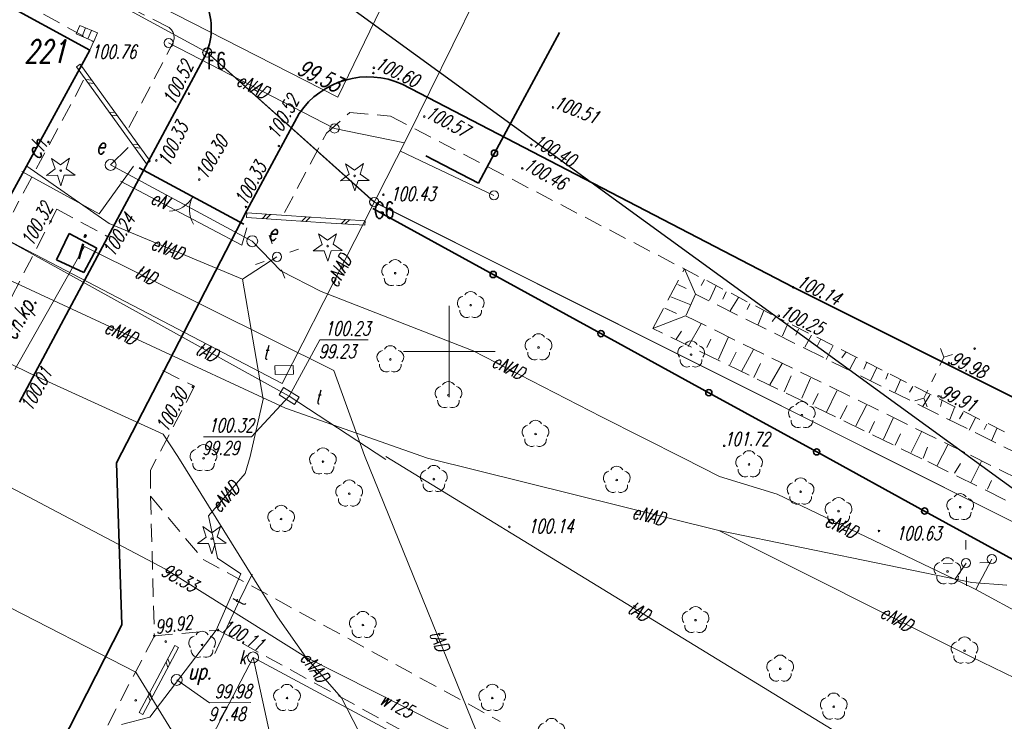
# Model space of a CAD drawing. Header units: metres. Extents: x 7501691 to 7504871, y 5814048 to 5814963.
# Tile 7 of 89: x 7501927 to 7501980, y 5814630 to 5814668. Entities that reach past the tile are written whole.
import ezdxf
from ezdxf.enums import TextEntityAlignment as Align

# ---------------------------------------------------------------- set-up
doc = ezdxf.new("R2010")
doc.units = ezdxf.units.M
doc.header["$MEASUREMENT"] = 0
for name, pattern in [('1', [0]), ('11', [3, 2.5, -0.5]), ('BUD', [0]), ('GDE', [0]), ('KOC', [1.5, 1, -0.5]), ('KOJ', [0]), ('UEB', [0]), ('UPE', [0]), ('UPG', [0]), ('UPK', [0]), ('UPT', [0]), ('UPW', [0]), ('WSQ', [1.75, 1.25, -0.5])]:
    doc.linetypes.add(name, pattern=pattern)
doc.layers.get('0').update_dxf_attribs({"linetype": 'CONTINUOUS'})
for name, color, linetype, lineweight in [('Dzialki', 7, 'GDE', 18), ('EADTD_T_0', 7, 'CONTINUOUS', 20), ('EBTPO_L_2', 7, 'CONTINUOUS', 15), ('EBUOA_T_1', 7, 'CONTINUOUS', 20), ('EBUPP_L_1', 7, 'BUD', 35), ('EDZPD_L_0', 7, 'GDE', 20), ('EDZPP_T_0', 7, 'CONTINUOUS', 15), ('KRZYZE_L_0', 7, '1', 18), ('Numery_punktow', 7, 'CONTINUOUS', 9), ('Punkty', 7, 'CONTINUOUS', 18), ('SDROK_T_0', 7, 'CONTINUOUS', 18), ('SDROK_T_1', 7, 'CONTINUOUS', 18), ('SDRPK_L_0', 7, 'KOJ', 35), ('SDRPK_L_2', 7, 'KOC', 18), ('SDRPK_L_3', 7, 'KOJ', 35), ('SDRPK_L_5', 7, '11', 18), ('SDRPT_T_0', 7, 'CONTINUOUS', 18), ('SZOPO_L_0', 7, 'CONTINUOUS', 35), ('SZOPO_L_4', 7, 'CONTINUOUS', 35), ('SZOPO_T_0', 7, 'CONTINUOUS', 18), ('SZZPZ_T_0', 3, 'CONTINUOUS', 18), ('UEEOA_T_0', 1, 'CONTINUOUS', 18), ('UEEOO_T_0', 1, 'CONTINUOUS', 15), ('UEEPA_T_1', 7, 'CONTINUOUS', 18), ('UEEPA_T_2', 1, 'CONTINUOUS', 18), ('UEEPA_T_3', 1, 'CONTINUOUS', 18), ('UEEPON_L_0', 1, 'UEB', 15), ('UEEPON_L_1', 1, 'UEB', 15), ('UGGOC_T_1', 30, 'CONTINUOUS', 18), ('UGGPOR_L_0', 2, 'UPG', 15), ('UKKOA_T_0', 3, 'CONTINUOUS', 15), ('UKKOC_T_0', 3, 'CONTINUOUS', 15), ('UKKPA_T_1', 7, 'CONTINUOUS', 18), ('UKKPOD_L_1', 3, 'UPK', 18), ('UTTOA_T_0', 30, 'CONTINUOUS', 15), ('UTTOC_T_0', 30, 'CONTINUOUS', 15), ('UTTOO_T_0', 30, 'CONTINUOUS', 15), ('UTTPA_T_1', 30, 'CONTINUOUS', 18), ('UTTPO_L_1', 30, 'UPT', 15), ('UWWOC_T_0', 150, 'CONTINUOUS', 15), ('UWWOO_T_0', 150, 'CONTINUOUS', 15), ('UWWPO_L_0', 150, 'UPW', 15), ('UWWPO_L_1', 150, 'UPW', 15), ('UXXOA_T_0', 3, 'CONTINUOUS', 18), ('UXXOO_T_0', 3, 'CONTINUOUS', 18), ('UXXPA_T_0', 7, 'CONTINUOUS', 18), ('WUKOS_T_1', 7, 'CONTINUOUS', 15), ('WUKPS_L_6', 7, 'WSQ', 18), ('WWRPH_T_1', 7, 'CONTINUOUS', 18)]:
    doc.layers.add(name, color=color, linetype=linetype, lineweight=lineweight)
doc.styles.get("Standard").update_dxf_attribs({"font": 'Simplex.SHX', "width": 0.75})

# ---------------------------------------------------------------- blocks, each defined once
blk = doc.blocks.new('GRT')
at = {"linetype": 'Continuous'}
blk.add_circle((0, 0), 0.25, dxfattribs=at)
blk = doc.blocks.new('PSS')
at = {"linetype": 'Continuous'}
for p, q in [((-1.25, 0), (-1.595, 0.366)), ((-1.25, 0), (-1.595, -0.366)), ((-0.75, 0), (-1.25, 0)), ((-0.25, 0), (0.25, 0)), ((0.75, 0), (1.25, 0)), ((1.25, 0), (1.595, 0.366)), ((1.25, 0), (1.595, -0.366))]:
    blk.add_line(p, q, dxfattribs=at)
blk = doc.blocks.new('BGB')
at = {"linetype": 'Continuous'}
for centre, start, end in [((-1.5, 0), 359.9995, 60), ((1.5, 0), 120, 180.0005)]:
    blk.add_arc(centre, 1.5, start, end, dxfattribs=at)
blk = doc.blocks.new('DLI')
at = {"color": 8, "linetype": 'Continuous', "lineweight": 5}
blk.add_circle((0, 0), 0.045, dxfattribs=at)
for centre, start, end in [((0, 0.375), 30.1401, 149.8599), ((-0.357, 0.116), 102.1445, 221.86), ((0.357, 0.116), 318.14, 77.8555), ((-0.22, -0.303), 174.1482, 293.8542), ((0.22, -0.303), 246.1458, 5.8518)]:
    blk.add_arc(centre, 0.375, start, end, dxfattribs=at)
blk = doc.blocks.new('DIG')
at = {"color": 8, "linetype": 'Continuous', "lineweight": 5}
for p, q in [((-0.3012, 0.09375), (-0.4937, 0.6621)), ((-0.4937, 0.6621), (-0.0039, 0.31545)), ((-0.0039, 0.31545), (0.4771, 0.67415)), ((0.4771, 0.67415), (0.2988, 0.1012)), ((-0.78225, -0.26495), (-0.3012, 0.09375)), ((0.2988, 0.1012), (0.7886, -0.24545)), ((-0.18225, -0.2575), (-0.78225, -0.26495)), ((0.01025, -0.82585), (-0.18225, -0.2575)), ((0.1886, -0.2529), (0.01025, -0.82585)), ((0.7886, -0.24545), (0.1886, -0.2529))]:
    blk.add_line(p, q, dxfattribs=at)
blk.add_circle((0, 0), 0.045, dxfattribs=at)
blk = doc.blocks.new('SLS')
at = {"linetype": 'Continuous'}
blk.add_circle((0, 0), 0.25, dxfattribs=at)
blk = doc.blocks.new('LAT')
at = {"linetype": 'Continuous'}
for p, q in [((0, 0.75), (0, 1.25)), ((-1.25, 0), (-0.75, 0)), ((0.75, 0), (1.25, 0)), ((0, -0.75), (0, -1.25))]:
    blk.add_line(p, q, dxfattribs=at)
blk = doc.blocks.new('WLZ')
at = {"linetype": 'Continuous'}
blk.add_circle((0, 0), 0.3, dxfattribs=at)
blk = doc.blocks.new('KRA')
at = {"linetype": 'Continuous'}
for p, q in [((-0.525, -0.25), (-0.525, 0.25)), ((-0.525, 0.25), (0.525, 0.25)), ((-0.175, -0.25), (-0.175, 0.25)), ((0.175, -0.25), (0.175, 0.25)), ((0.525, 0.25), (0.525, -0.25)), ((0.525, -0.25), (-0.525, -0.25))]:
    blk.add_line(p, q, dxfattribs=at)
blk = doc.blocks.new('WLD')
at = {"linetype": 'Continuous'}
for p, q in [((0.5, 0.233), (-0.5, 0.233)), ((-0.5, 0.233), (-0.5, -0.233)), ((0.5, -0.233), (0.5, 0.233)), ((-0.5, -0.233), (0.5, -0.233))]:
    blk.add_line(p, q, dxfattribs=at)
blk = doc.blocks.new('WSU')
at = {"linetype": 'Continuous'}
blk.add_circle((0, 0), 0.045, dxfattribs=at)
blk = doc.blocks.new('WSP')
at = {"linetype": 'Continuous'}
blk.add_circle((0, 0), 0.045, dxfattribs=at)

msp = doc.modelspace()

# ---------------------------------------------------------------- linework, layer by layer
at = {"color": 6, "linetype": 'Continuous'}
msp.add_lwpolyline([(7501690.64264, 5814853.18776), (7502800.37644, 5814047.53357), (7501712.58653, 5814047.53357), (7502621.69049, 5814962.90721)], dxfattribs=at)
at = {"layer": 'Dzialki'}
for p, q in [((7501936.76, 5814666.35), (7501900.15, 5814686.32)), ((7501945.89, 5814658.18), (7501936.76, 5814666.35)), ((7502316.75, 5814472.48), (7501945.89, 5814658.18))]:
    msp.add_line(p, q, dxfattribs=at)
at = {"layer": 'EBTPO_L_2', "linetype": '11'}
for p, q in [((7501929.61407, 5814665.57502), (7501929.81685, 5814665.72124)), ((7501930.89048, 5814663.80474), (7501929.61407, 5814665.57502)), ((7501931.09327, 5814663.95095), (7501929.81685, 5814665.72124)), ((7501930.45506, 5814664.83609), (7501930.12463, 5814664.86691)), ((7501930.5827, 5814664.65907), (7501930.25228, 5814664.68988)), ((7501932.1669, 5814662.03446), (7501930.89048, 5814663.80474)), ((7501932.36969, 5814662.18067), (7501931.09327, 5814663.95095)), ((7501931.73148, 5814663.06581), (7501931.40105, 5814663.09663)), ((7501931.85912, 5814662.88878), (7501931.52869, 5814662.9196)), ((7501933.44332, 5814660.26417), (7501932.1669, 5814662.03446)), ((7501933.6461, 5814660.41038), (7501932.36969, 5814662.18067)), ((7501933.00789, 5814661.29553), (7501932.67747, 5814661.32634)), ((7501933.13554, 5814661.1185), (7501932.80511, 5814661.14931)), ((7501933.44332, 5814660.26417), (7501933.6461, 5814660.41038)), ((7501938.92845, 5814657.58639), (7501938.91174, 5814657.33695)), ((7501938.91174, 5814657.33695), (7501941.06992, 5814657.19244)), ((7501938.92845, 5814657.58639), (7501941.08662, 5814657.44188)), ((7501939.77501, 5814657.27914), (7501940.00753, 5814657.51413)), ((7501939.99083, 5814657.26469), (7501940.22335, 5814657.49968)), ((7501941.06992, 5814657.19244), (7501943.2281, 5814657.04792)), ((7501941.08662, 5814657.44188), (7501943.2448, 5814657.29736)), ((7501941.93319, 5814657.13463), (7501942.16571, 5814657.36962)), ((7501942.14901, 5814657.12018), (7501942.38153, 5814657.35517)), ((7501943.2448, 5814657.29736), (7501945.40298, 5814657.15285)), ((7501944.09137, 5814656.99012), (7501944.32389, 5814657.22511)), ((7501944.30718, 5814656.97567), (7501944.53971, 5814657.21066)), ((7501945.40298, 5814657.15285), (7501945.38627, 5814656.90341)), ((7501943.2281, 5814657.04792), (7501945.38627, 5814656.90341)), ((7501934.99633, 5814633.93247), (7501934.01923, 5814632.10149)), ((7501935.19484, 5814633.82654), (7501934.21773, 5814631.99556)), ((7501935.19484, 5814633.82654), (7501934.99633, 5814633.93247)), ((7501934.50778, 5814633.01698), (7501934.60857, 5814632.72795)), ((7501934.60549, 5814633.20008), (7501934.70628, 5814632.91105)), ((7501934.01923, 5814632.10149), (7501933.04212, 5814630.27052)), ((7501934.21773, 5814631.99556), (7501933.24063, 5814630.16459)), ((7501933.62839, 5814631.3691), (7501933.72918, 5814631.08007)), ((7501933.53068, 5814631.18601), (7501933.63147, 5814630.89698)), ((7501933.24063, 5814630.16459), (7501933.04212, 5814630.27052))]:
    msp.add_line(p, q, dxfattribs=at)
at = {"layer": 'EBUPP_L_1', "linetype": 'BUD'}
for p, q in [((7501908.944, 5814678.19994), (7501930.33477, 5814666.47252)), ((7501930.33477, 5814666.47252), (7501924.36414, 5814655.56464)), ((7501928.52, 5814655.02), (7501929.2, 5814656.46)), ((7501929.2, 5814656.46), (7501930.73, 5814655.66)), ((7501930.73, 5814655.66), (7501930.02, 5814654.32)), ((7501930.02, 5814654.32), (7501928.52, 5814655.02))]:
    msp.add_line(p, q, dxfattribs=at)
at = {"layer": 'EDZPD_L_0', "linetype": 'GDE'}
for p, q in [((7501936.76315, 5814666.34556), (7501900.15357, 5814686.31773)), ((7501945.89356, 5814658.17782), (7501936.76315, 5814666.34556)), ((7502316.74662, 5814472.47544), (7501945.89356, 5814658.17782))]:
    msp.add_line(p, q, dxfattribs=at)
at = {"layer": 'KRZYZE_L_0', "linetype": '1'}
for p, q in [((7501950, 5814647.5), (7501950, 5814652.5)), ((7501947.5, 5814650), (7501952.5, 5814650))]:
    msp.add_line(p, q, dxfattribs=at)
at = {"layer": 'SDRPK_L_0', "linetype": 'KOJ'}
for p, q in [((7501931.33, 5814656.28), (7501936.53423, 5814665.96856)), ((7501947.42236, 5814664.62043), (7501968.79903, 5814653.51394)), ((7501938.91733, 5814657.70876), (7501941.79119, 5814663.01869)), ((7501938.91733, 5814657.70876), (7501931.79329, 5814643.91698)), ((7501926.5, 5814647.23), (7501931.33, 5814656.28)), ((7502076.52401, 5814599.59449), (7501968.79903, 5814653.51394)), ((7501932.08369, 5814635.0659), (7501931.79329, 5814643.91698))]:
    msp.add_line(p, q, dxfattribs=at)
for centre, radius, start, end in [((7501933.47686, 5814667.68604), 3.50674, 330.674934, 19.338931), ((7501945.55801, 5814660.47533), 4.54507, 65.783117, 145.972798)]:
    msp.add_arc(centre, radius, start, end, dxfattribs=at)
at = {"layer": 'SDRPK_L_2', "linetype": 'KOC'}
for p, q in [((7501934.67313, 5814667.71709), (7501926.34327, 5814671.98534)), ((7501932.48024, 5814662.25928), (7501934.87725, 5814666.8672)), ((7501930.00204, 5814664.83352), (7501926.1429, 5814657.62834)), ((7501943.28421, 5814661.94503), (7501944.5669, 5814663.07313)), ((7501944.5669, 5814663.07313), (7501946.77971, 5814662.8795)), ((7501946.77971, 5814662.8795), (7501967.93838, 5814651.86997)), ((7501940.98515, 5814657.5981), (7501943.28421, 5814661.94503)), ((7501926.05, 5814652.97), (7501928.53, 5814657.78)), ((7501928.53, 5814657.78), (7501931.33, 5814656.28)), ((7501996.43786, 5814637.51194), (7501967.93838, 5814651.86997)), ((7501934.33, 5814648.96), (7501936.07, 5814648.1)), ((7501936.07, 5814648.1), (7501933.65, 5814643.51)), ((7501933.65, 5814643.51), (7501933.66, 5814642.09)), ((7501933.66, 5814642.09), (7501936.54, 5814638.63)), ((7501933.66, 5814642.09), (7501933.87, 5814634.45)), ((7501936.54, 5814638.63), (7501952.78, 5814629.78)), ((7501933.87, 5814634.45), (7501937.35, 5814634.77)), ((7501937.35, 5814634.77), (7501951.21, 5814627.2))]:
    msp.add_line(p, q, dxfattribs=at)
msp.add_arc((7501934.27357, 5814667.17167), 0.67612, 333.235979, 53.774045, dxfattribs=at)
at = {"layer": 'SDRPK_L_3', "linetype": 'KOJ'}
msp.add_line((7501917.57649, 5814606.60243), (7501932.08369, 5814635.0659), dxfattribs=at)
at = {"layer": 'SDRPK_L_5', "linetype": 'KOC'}
for p, q in [((7501925.19089, 5814669.9181), (7501930.53754, 5814666.93416)), ((7501930.53754, 5814666.93416), (7501930.33477, 5814666.47252)), ((7501933.87, 5814634.45), (7501930.15, 5814627.33))]:
    msp.add_line(p, q, dxfattribs=at)
at = {"layer": 'SZOPO_L_0'}
for p, q in [((7501938.77, 5814656.96), (7501933.04, 5814660.04)), ((7501945.82, 5814657.82), (7501952.39689, 5814654.2152)), ((7501952.39689, 5814654.2152), (7501958.29551, 5814650.98216)), ((7501958.29551, 5814650.98216), (7501964.19413, 5814647.74912)), ((7501964.19413, 5814647.74912), (7501970.09275, 5814644.51608)), ((7501970.09275, 5814644.51608), (7501975.99138, 5814641.28304)), ((7501975.99138, 5814641.28304), (7501981.89, 5814638.05))]:
    msp.add_line(p, q, dxfattribs=at)
for centre in [(7501952.39689, 5814654.2152), (7501958.29551, 5814650.98216), (7501964.19413, 5814647.74912), (7501970.09275, 5814644.51608), (7501975.99138, 5814641.28304)]:
    msp.add_circle(centre, 0.17, dxfattribs=at)
at = {"layer": 'SZOPO_L_4'}
for p, q in [((7501956.02846, 5814667.44902), (7501952.47009, 5814660.84689)), ((7501951.59006, 5814659.2141), (7501948.71336, 5814660.70361)), ((7501952.47009, 5814660.84689), (7501951.59006, 5814659.2141))]:
    msp.add_line(p, q, dxfattribs=at)
msp.add_circle((7501952.47009, 5814660.84689), 0.17, dxfattribs=at)
at = {"layer": 'UEEPON_L_0', "linetype": 'UEB'}
for p, q in [((7501926.62, 5814659.84), (7501930.85, 5814657.53)), ((7501930.85, 5814657.53), (7501932.72, 5814660.13)), ((7501932.01, 5814659.31), (7501938.65, 5814655.82)), ((7501938.93, 5814656.76), (7501938.65, 5814655.82))]:
    msp.add_line(p, q, dxfattribs=at)
at = {"layer": 'UEEPON_L_1', "linetype": 'UPE'}
for p, q in [((7501951.69181, 5814669.8198), (7501947.6785, 5814661.66572)), ((7501943.72312, 5814662.20008), (7501934.64727, 5814666.87517)), ((7501947.55124, 5814661.41574), (7501943.72312, 5814662.20008)), ((7501947.6785, 5814661.66572), (7501940.85114, 5814648.25491)), ((7501931.47483, 5814660.20627), (7501932.43487, 5814661.16662)), ((7501947.32155, 5814660.96456), (7501952.43862, 5814658.54168)), ((7501931.40002, 5814657.00117), (7501926.8965, 5814660.14594)), ((7501939.22333, 5814656.03559), (7501931.47483, 5814660.20627)), ((7501938.6848, 5814653.95617), (7501931.40002, 5814657.00117)), ((7501940.85114, 5814648.25491), (7501924.89059, 5814656.59618)), ((7501940.77978, 5814654.41343), (7501939.22333, 5814656.03559)), ((7501941.03678, 5814646.90403), (7501922.92404, 5814655.31118)), ((7501938.6848, 5814653.95617), (7501940.57189, 5814655.18156)), ((7501939.81162, 5814647.40049), (7501938.6848, 5814653.95617)), ((7501942.99836, 5814653.28803), (7501940.77978, 5814654.41343)), ((7501951.30959, 5814650.04454), (7501942.99836, 5814653.28803)), ((7501958.32958, 5814646.43662), (7501951.30959, 5814650.04454)), ((7501927.03078, 5814648.8222), (7501926.03739, 5814649.3187)), ((7501934.34872, 5814645.47921), (7501927.03078, 5814648.8222)), ((7501939.11235, 5814644.2705), (7501939.81162, 5814647.40049)), ((7501948.80904, 5814644.16938), (7501941.03678, 5814646.90403)), ((7501962.80858, 5814644.17161), (7501958.32958, 5814646.43662)), ((7501935.15533, 5814644.26695), (7501934.34872, 5814645.47921)), ((7501935.15533, 5814644.26695), (7501940.59777, 5814635.48922)), ((7501939.11235, 5814644.2705), (7501938.84233, 5814643.33521)), ((7501964.7379, 5814640.2148), (7501948.80904, 5814644.16938)), ((7501964.77067, 5814643.17433), (7501962.80858, 5814644.17161)), ((7501938.84233, 5814643.33521), (7501936.82673, 5814641.02795)), ((7501967.92986, 5814642.2105), (7501964.77067, 5814643.17433)), ((7501978.53465, 5814637.12543), (7501967.92986, 5814642.2105)), ((7501936.82673, 5814641.02795), (7501937.32591, 5814638.70032)), ((7501978.57062, 5814637.36886), (7501964.7379, 5814640.2148)), ((7501964.7379, 5814640.2148), (7501978.53501, 5814633.30782)), ((7501937.32591, 5814638.70032), (7501938.59382, 5814637.84841)), ((7501978.26295, 5814638.43668), (7501977.6396, 5814637.5429)), ((7501979.67192, 5814638.65759), (7501978.79929, 5814636.9948)), ((7501938.59382, 5814637.84841), (7501937.24341, 5814634.77228)), ((7501980.48269, 5814637.22368), (7501978.57062, 5814637.36886)), ((7501978.79929, 5814636.9948), (7501978.53465, 5814637.12543)), ((7501985.28068, 5814633.46477), (7501978.79929, 5814636.9948)), ((7501937.24341, 5814634.77228), (7501933.62792, 5814630.01236)), ((7501942.15798, 5814633.28969), (7501944.10254, 5814631.06691)), ((7501978.53501, 5814633.30782), (7501985.49298, 5814629.93037)), ((7501944.10254, 5814631.06691), (7501946.56404, 5814626.27886)), ((7501933.62792, 5814630.01236), (7501932.06924, 5814629.61723))]:
    msp.add_line(p, q, dxfattribs=at)
at = {"layer": 'UEEPON_L_1', "linetype": 'UEB'}
msp.add_line((7501940.59777, 5814635.48922), (7501942.15798, 5814633.28969), dxfattribs=at)
at = {"layer": 'UGGPOR_L_0', "linetype": 'UPG'}
for p, q in [((7501943.90283, 5814663.90694), (7501897.68361, 5814687.55722)), ((7501948.46085, 5814673.30674), (7501943.90283, 5814663.90694))]:
    msp.add_line(p, q, dxfattribs=at)
at = {"layer": 'UKKOC_T_0', "linetype": 'Continuous', "lineweight": 0}
msp.add_line((7501939.26826, 5814633.27923), (7501940.42466, 5814628.0428), dxfattribs=at)
at = {"layer": 'UKKPOD_L_1', "linetype": 'UPK'}
for p, q in [((7501939.26827, 5814633.27923), (7501916.93282, 5814590.34084)), ((7501977.36992, 5814612.82958), (7501939.26827, 5814633.27923))]:
    msp.add_line(p, q, dxfattribs=at)
at = {"layer": 'UTTOC_T_0', "linetype": 'Continuous', "lineweight": 0}
for p, q in [((7501941.23534, 5814647.56627), (7501942.9213, 5814650.63759)), ((7501942.9213, 5814650.63759), (7501945.55414, 5814650.63801)), ((7501941.23534, 5814647.56627), (7501939.17979, 5814645.34754)), ((7501936.54695, 5814645.34712), (7501939.17979, 5814645.34754))]:
    msp.add_line(p, q, dxfattribs=at)
at = {"layer": 'UTTPO_L_1', "linetype": 'UPT'}
for p, q in [((7501941.23534, 5814647.56627), (7501924.89059, 5814656.59618)), ((7501930.0427, 5814655.74276), (7501926.2361, 5814649.02073)), ((7501943.68528, 5814648.9573), (7501930.0427, 5814655.74276)), ((7501945.3521, 5814644.31181), (7501943.68528, 5814648.9573)), ((7501946.53356, 5814644.09052), (7501941.23534, 5814647.56627)), ((7501956.21015, 5814617.6376), (7501945.3521, 5814644.31181)), ((7501946.52261, 5814644.25879), (7501978.51773, 5814624.71006)), ((7501938.52783, 5814636.4088), (7501939.22086, 5814637.82422)), ((7501938.52783, 5814636.4088), (7501937.1832, 5814633.48944))]:
    msp.add_line(p, q, dxfattribs=at)
at = {"layer": 'UWWPO_L_0', "linetype": '1'}
for p, q in [((7501934.48196, 5814638.09599), (7501919.62318, 5814645.93684)), ((7501942.15397, 5814633.29369), (7501934.48196, 5814638.09599)), ((7501953.46477, 5814627.59106), (7501942.15397, 5814633.29369))]:
    msp.add_line(p, q, dxfattribs=at)
at = {"layer": 'UWWPO_L_1', "linetype": 'UPW'}
for p, q in [((7501910.01321, 5814644.17651), (7501932.8501, 5814632.47903)), ((7501932.8501, 5814632.47903), (7501943.58328, 5814615.04574))]:
    msp.add_line(p, q, dxfattribs=at)
at = {"layer": 'UXXOO_T_0', "linetype": 'Continuous'}
for p, q in [((7501935.08888, 5814632.04868), (7501936.88982, 5814630.80393)), ((7501936.88982, 5814630.80393), (7501939.14266, 5814630.80429))]:
    msp.add_line(p, q, dxfattribs=at)
at = {"layer": 'WUKPS_L_6', "linetype": 'WSQ'}
for p, q in [((7501961.13749, 5814651.25464), (7501962.8587, 5814654.53284)), ((7501963.45491, 5814653.1423), (7501962.92534, 5814651.95024)), ((7501981.45244, 5814644.23648), (7501963.45491, 5814653.1423)), ((7501962.92534, 5814651.95024), (7501978.50255, 5814644.3344)), ((7501975.84378, 5814644.14044), (7501961.13749, 5814651.25464)), ((7501978.50255, 5814644.3344), (7502002.60331, 5814632.36851)), ((7502003.96702, 5814630.27378), (7501975.84378, 5814644.14044))]:
    msp.add_line(p, q, dxfattribs=at)
at = {"layer": 'WUKPS_L_6', "linetype": '1'}
for p, q in [((7501962.8587, 5814654.53284), (7501963.45491, 5814653.1423)), ((7501963.95842, 5814653.94402), (7501963.7774, 5814653.60771)), ((7501962.49695, 5814653.67217), (7501962.94967, 5814653.45237)), ((7501964.59223, 5814653.60784), (7501964.23021, 5814652.81882)), ((7501962.10905, 5814652.98662), (7501963.20849, 5814652.54705)), ((7501965.1355, 5814653.27165), (7501964.96743, 5814652.87068)), ((7501965.8081, 5814652.96135), (7501965.36848, 5814652.22405)), ((7501961.78581, 5814652.36575), (7501962.41961, 5814652.08131)), ((7501966.44191, 5814652.61224), (7501966.28676, 5814652.3018)), ((7501961.13749, 5814651.25464), (7501962.92534, 5814651.95024)), ((7501967.20507, 5814652.23728), (7501966.89478, 5814651.47414)), ((7501967.85181, 5814651.90111), (7501967.65784, 5814651.6424)), ((7501963.76481, 5814651.52537), (7501963.06659, 5814650.28362)), ((7501968.52442, 5814651.57787), (7501968.21412, 5814650.85353)), ((7501969.09356, 5814651.22875), (7501968.95134, 5814650.90538)), ((7501962.7043, 5814651.12426), (7501962.4069, 5814650.68446)), ((7501965.25231, 5814650.77545), (7501964.72222, 5814649.58546)), ((7501969.80496, 5814650.90552), (7501969.44293, 5814650.24584)), ((7501964.30816, 5814650.67183), (7501964.07543, 5814650.23205)), ((7501970.29649, 5814650.65986), (7501970.1284, 5814650.33648)), ((7501970.9691, 5814650.29782), (7501970.60707, 5814649.57347)), ((7501965.69219, 5814649.9607), (7501965.34309, 5814649.27515)), ((7501966.63633, 5814650.11605), (7501965.9769, 5814648.91311)), ((7501971.70637, 5814649.98753), (7501971.47362, 5814649.66414)), ((7501972.22378, 5814649.65133), (7501971.91347, 5814649.04339)), ((7501967.02446, 5814649.35302), (7501966.64951, 5814648.58987)), ((7501968.20143, 5814649.35321), (7501967.52907, 5814648.17613)), ((7501972.81877, 5814649.37982), (7501972.66362, 5814649.04351)), ((7501973.3879, 5814649.13417), (7501973.02587, 5814648.39688)), ((7501968.30515, 5814647.80118), (7501968.69303, 5814648.6678)), ((7501969.27524, 5814647.45212), (7501969.75361, 5814648.53863)), ((7501974.00877, 5814648.81092), (7501973.87948, 5814648.50049)), ((7501974.66845, 5814648.46181), (7501974.38402, 5814647.77628)), ((7501975.34106, 5814648.08684), (7501975.16004, 5814647.7764)), ((7501969.88318, 5814647.10301), (7501970.16763, 5814647.71094)), ((7501970.62048, 5814646.68924), (7501971.2023, 5814647.85337)), ((7501976.28531, 5814647.60845), (7501975.87153, 5814646.97463)), ((7501971.37069, 5814646.31428), (7501971.75859, 5814647.05157)), ((7501972.22438, 5814645.93934), (7501972.81915, 5814647.06467)), ((7501976.9579, 5814647.36281), (7501976.85449, 5814647.00065)), ((7501977.63052, 5814646.94904), (7501977.37195, 5814646.28938)), ((7501978.10911, 5814646.67751), (7501977.90223, 5814646.32826)), ((7501978.76878, 5814646.38014), (7501978.43261, 5814645.70753)), ((7501972.96167, 5814645.55145), (7501973.24611, 5814646.18525)), ((7501973.73775, 5814645.20236), (7501974.28078, 5814646.36648)), ((7501979.38966, 5814646.03102), (7501979.24744, 5814645.73352)), ((7501974.38449, 5814644.87912), (7501974.68186, 5814645.49999)), ((7501975.25111, 5814644.49124), (7501975.83295, 5814645.60364)), ((7501979.94585, 5814645.78537), (7501979.66141, 5814645.1257)), ((7501975.91078, 5814644.18094), (7501976.14349, 5814644.77593)), ((7501976.67394, 5814643.78012), (7501977.26871, 5814644.90545)), ((7501977.63749, 5814643.35304), (7501977.94915, 5814643.87267)), ((7501978.5264, 5814642.83938), (7501979.11437, 5814644.00957)), ((7501979.42637, 5814642.47166), (7501979.65491, 5814642.94971))]:
    msp.add_line(p, q, dxfattribs=at)

# ---------------------------------------------------------------- block references
at = {"layer": 'EDZPP_T_0', "rotation": 0.0091424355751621}
for p in [(7501936.76315, 5814666.34556), (7501945.89356, 5814658.17782)]:
    msp.add_blockref('GRT', p, dxfattribs=at)
at = {"layer": 'Punkty'}
for p in [(7501936.76, 5814666.35), (7501945.89, 5814658.18)]:
    msp.add_blockref('GRT', p, dxfattribs=at)
at = {"layer": 'SDRPT_T_0', "rotation": 64.08634356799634}
msp.add_blockref('PSS', (7501976.49308, 5814648.57329), dxfattribs=at)
at = {"layer": 'SZOPO_T_0', "rotation": 151.7800029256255}
msp.add_blockref('BGB', (7501935.96468, 5814658.46792), dxfattribs=at)
at = {"layer": 'SZZPZ_T_0', "rotation": 0.0091424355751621}
for name, p in [('DIG', (7501928.745, 5814659.89491)), ('DIG', (7501944.82306, 5814659.6062)), ('DIG', (7501943.34421, 5814655.76765)), ('DLI', (7501947.03849, 5814654.2853)), ('DLI', (7501951.17095, 5814652.53773)), ('DLI', (7501954.87979, 5814650.22722)), ('DLI', (7501946.77438, 5814649.57034)), ('DLI', (7501963.22368, 5814649.83122)), ('DLI', (7501949.95329, 5814647.61071)), ('DLI', (7501969.28341, 5814646.52115)), ('DLI', (7501954.71501, 5814645.4924)), ('DLI', (7501936.55677, 5814644.16772)), ('DLI', (7501943.08914, 5814643.98431)), ('DLI', (7501966.3929, 5814643.82841)), ('DLI', (7501949.15465, 5814643.02759)), ('DLI', (7501959.15718, 5814642.97598)), ('DLI', (7501944.52596, 5814642.22877)), ('DLI', (7501969.213, 5814642.33913)), ('DLI', (7501977.93874, 5814641.48924)), ('DLI', (7501940.80184, 5814640.84485)), ('DLI', (7501971.28817, 5814641.27536)), ('DIG', (7501937.00744, 5814639.76823)), ('DLI', (7501977.24765, 5814637.9776)), ('DLI', (7501945.27199, 5814635.04623)), ('DLI', (7501963.46802, 5814635.31516)), ('DLI', (7501936.47843, 5814633.95872)), ('DLI', (7501978.17851, 5814633.64614)), ('DLI', (7501968.09727, 5814632.65565)), ('DLI', (7501941.12266, 5814631.05519)), ('DLI', (7501952.34889, 5814631.05699)), ('DLI', (7501971.02388, 5814630.58112)), ('DLI', (7501955.59469, 5814629.19533))]:
    msp.add_blockref(name, p, dxfattribs=at)
at = {"layer": 'UEEPA_T_1', "rotation": 0.0091424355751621}
for p in [(7501931.47483, 5814660.20627), (7501939.22333, 5814656.03559)]:
    msp.add_blockref('WLZ', p, dxfattribs=at)
at = {"layer": 'UEEPA_T_2', "rotation": 0.0091424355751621}
for p in [(7501934.64727, 5814666.87517), (7501943.72312, 5814662.20008)]:
    msp.add_blockref('SLS', p, dxfattribs=at)
at = {"layer": 'UEEPA_T_3'}
for name, p, rotation in [('SLS', (7501952.43862, 5814658.54168), 0.0091424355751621), ('LAT', (7501940.57189, 5814655.18156), 19.86439306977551), ('SLS', (7501940.57189, 5814655.18156), 0.0091424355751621), ('LAT', (7501978.26295, 5814638.43668), 1.023124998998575), ('SLS', (7501979.67192, 5814638.65759), 0.0091424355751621), ('SLS', (7501978.26295, 5814638.43668), 0.0091424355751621)]:
    msp.add_blockref(name, p, dxfattribs=dict(at, rotation=rotation))
at = {"layer": 'UKKPA_T_1'}
for name, p, rotation in [('KRA', (7501930.17325, 5814667.39764), 336.9836592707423), ('WLZ', (7501939.26827, 5814633.27923), 0.0091424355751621)]:
    msp.add_blockref(name, p, dxfattribs=dict(at, rotation=rotation))
at = {"layer": 'UTTPA_T_1'}
for p, rotation in [((7501940.97022, 5814648.98998), 1.110851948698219), ((7501941.23534, 5814647.56627), 328.2496846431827)]:
    msp.add_blockref('WLD', p, dxfattribs=dict(at, rotation=rotation))
at = {"layer": 'UXXPA_T_0', "rotation": 270.0093002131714}
msp.add_blockref('WLZ', (7501935.08888, 5814632.04868), dxfattribs=at)
at = {"layer": 'WUKOS_T_1', "rotation": 0.0091424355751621}
for name, p in [('WSU', (7501945.84596, 5814665.22799)), ('WSU', (7501945.87515, 5814665.51653)), ('WSU', (7501935.75939, 5814664.09621)), ('WSU', (7501955.66611, 5814663.34941)), ('WSU', (7501948.63023, 5814662.85163)), ('WSU', (7501940.67609, 5814661.24332)), ('WSU', (7501954.48688, 5814661.30052)), ('WSU', (7501933.97997, 5814660.45113)), ('WSU', (7501953.99043, 5814660.01741)), ('WSU', (7501936.32524, 5814659.4061)), ('WSU', (7501946.3927, 5814658.57598)), ('WSU', (7501938.87978, 5814657.90695)), ('WSU', (7501928.20045, 5814657.12498)), ('WSU', (7501968.79903, 5814653.51394)), ('WSU', (7501968.01903, 5814651.95791)), ('WSU', (7501977.3245, 5814649.36731)), ('WSU', (7501935.97646, 5814648.07223)), ('WSU', (7501976.75612, 5814647.5554)), ('WSU', (7501965.03355, 5814644.84715)), ('WSP', (7501937.35, 5814634.77)), ('WSP', (7501933.87, 5814634.45))]:
    msp.add_blockref(name, p, dxfattribs=at)
at = {"layer": 'WWRPH_T_1', "rotation": 0.0091424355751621}
for p in [(7501978.72803, 5814650.1625), (7501953.28536, 5814640.41512), (7501973.49559, 5814640.19253), (7501934.4875, 5814634.14582), (7501932.85088, 5814630.92773)]:
    msp.add_blockref('WSP', p, dxfattribs=at)

# ---------------------------------------------------------------- texts
at = {"layer": 'EADTD_T_0', "lineweight": 13, "oblique": 15, "width": 0.7}
msp.add_text('221', height=1.25, dxfattribs=at).set_placement((7501927.88622, 5814665.786), align=Align.CENTER)
at = {"layer": 'EBUOA_T_1', "lineweight": 13, "oblique": 15, "width": 0.7}
msp.add_text('i', height=1.25, rotation=0.009142, dxfattribs=at).set_placement((7501929.74413, 5814655.72011), align=Align.MIDDLE)
at = {"layer": 'Numery_punktow', "width": 0.7}
for s, p in [('F6', (7501936.76, 5814666.35)), ('G6', (7501945.89, 5814658.18))]:
    msp.add_text(s, height=0.9, dxfattribs=at).set_placement(p, align=Align.TOP_LEFT)
at = {"layer": 'SDROK_T_0', "oblique": 15, "width": 0.7}
msp.add_text('ch.kp.', height=0.9, rotation=61.007404, dxfattribs=at).set_placement((7501926.58846, 5814651.80184), align=Align.MIDDLE)
at = {"layer": 'SDROK_T_1', "lineweight": 9, "oblique": 15, "width": 0.7}
msp.add_text('ch.', height=0.9, rotation=60.487927, dxfattribs=at).set_placement((7501927.54162, 5814660.44172))
at = {"layer": 'UEEOA_T_0', "oblique": 15, "width": 0.7}
for p in [(7501930.68008, 5814660.80213), (7501940.0842, 5814656.06884)]:
    msp.add_text('e', height=0.9, rotation=0.009142, dxfattribs=at).set_placement(p)
at = {"layer": 'UEEOO_T_0', "lineweight": 9, "oblique": 15, "width": 0.7}
for rotation, p in [(331.791804, (7501939.24596, 5814664.51849)), (337.972923, (7501934.57884, 5814655.64415)), (62.859614, (7501943.94927, 5814654.42056)), (335.306723, (7501932.03009, 5814651.04139)), (333.043443, (7501953.22104, 5814649.15748)), (49.149266, (7501937.73313, 5814642.05271)), (345.969145, (7501960.8957, 5814641.04219)), (334.759154, (7501971.42704, 5814640.46194)), (330.269163, (7501974.45389, 5814635.40796)), (307.489219, (7501942.62969, 5814632.75909))]:
    msp.add_text('eNAD', height=0.75, rotation=rotation, dxfattribs=at).set_placement(p, align=Align.MIDDLE)
msp.add_text('eN', height=0.75, rotation=335.65891, dxfattribs=at).set_placement((7501934.00699, 5814657.95168), align=Align.CENTER)
at = {"layer": 'UGGOC_T_1', "lineweight": 9, "oblique": 15, "width": 0.7}
msp.add_text('99.53', height=0.9, rotation=334.059157, dxfattribs=at).set_placement((7501943.7928, 5814664.1469), align=Align.RIGHT)
at = {"layer": 'UKKOA_T_0', "lineweight": 9, "oblique": 15, "width": 0.7}
msp.add_text('k', height=0.75, rotation=0.009142, dxfattribs=at).set_placement((7501938.49206, 5814632.90616))
at = {"layer": 'UTTOA_T_0', "lineweight": 9, "oblique": 15, "width": 0.7}
for p in [(7501939.81126, 5814649.58578), (7501942.65915, 5814647.13606)]:
    msp.add_text('t', height=0.75, rotation=0.009142, dxfattribs=at).set_placement(p)
at = {"layer": 'UTTOC_T_0', "lineweight": 9, "oblique": 15, "width": 0.7}
for s, p in [('100.23', (7501943.18909, 5814651.63764)), ('99.23', (7501942.85436, 5814650.38758)), ('100.32', (7501936.81474, 5814646.34717)), ('99.29', (7501936.48, 5814645.09711))]:
    msp.add_text(s, height=0.75, rotation=0.009142, dxfattribs=at).set_placement(p, align=Align.TOP_LEFT)
at = {"layer": 'UTTOO_T_0', "lineweight": 9, "oblique": 15, "width": 0.7}
msp.add_text('tAD', height=0.75, rotation=334.495283, dxfattribs=at).set_placement((7501933.2216, 5814653.85597), align=Align.CENTER)
for rotation, p in [(333.444105, (7501936.73193, 5814649.98261)), (329.665914, (7501960.35725, 5814635.80142)), (293.711901, (7501949.45051, 5814634.20353))]:
    msp.add_text('tAD', height=0.75, rotation=rotation, dxfattribs=at).set_placement(p, align=Align.MIDDLE)
msp.add_text('t', height=0.75, rotation=77.134327, dxfattribs=at).set_placement((7501938.81934, 5814636.03279))
at = {"layer": 'UWWOC_T_0', "lineweight": 9, "oblique": 15, "width": 0.7}
msp.add_text('98.33', height=0.75, rotation=330.620146, dxfattribs=at).set_placement((7501934.17559, 5814637.80215))
at = {"layer": 'UWWOO_T_0', "lineweight": 9, "oblique": 15, "width": 0.7}
msp.add_text('w125', height=0.75, rotation=333.444105, dxfattribs=at).set_placement((7501946.95686, 5814630.34052), align=Align.CENTER)
at = {"layer": 'UXXOA_T_0', "oblique": 15, "width": 0.7}
msp.add_text('up.', height=0.9, rotation=0.009142, dxfattribs=at).set_placement((7501935.70673, 5814632.08083))
at = {"layer": 'UXXOO_T_0', "oblique": 15, "width": 0.7}
for s, p in [('99.98', (7501937.15761, 5814631.80398)), ('97.48', (7501936.82287, 5814630.55392))]:
    msp.add_text(s, height=0.75, rotation=0.009142, dxfattribs=at).set_placement(p, align=Align.TOP_LEFT)
at = {"layer": 'WUKOS_T_1', "lineweight": 9, "oblique": 15, "width": 0.7}
for s, rotation, p in [('100.76', 0.009142, (7501930.40245, 5814666.01661)), ('100.60', 333.735057, (7501945.87515, 5814665.51653)), ('100.52', 63.913868, (7501934.95484, 5814663.41694)), ('100.52', 61.31438, (7501940.63391, 5814661.56262)), ('100.51', 338.135671, (7501955.66611, 5814663.34941)), ('100.57', 331.640114, (7501948.63023, 5814662.85163)), ('100.33', 64.500007, (7501934.68299, 5814660.06607)), ('100.30', 59.869275, (7501936.70031, 5814659.3412)), ('100.40', 330.133171, (7501954.48688, 5814661.30052)), ('100.46', 330.563732, (7501953.99043, 5814660.01741)), ('100.33', 62.301479, (7501938.87978, 5814657.90695)), ('100.43', 0.009142, (7501946.76593, 5814658.24831)), ('100.32', 61.75897, (7501927.18742, 5814655.68597)), ('100.24', 60.091584, (7501931.63155, 5814655.10554)), ('100.14', 334.124026, (7501968.93128, 5814653.58472)), ('100.25', 333.825112, (7501968.01903, 5814651.95791)), ('99.98', 334.759618, (7501977.3245, 5814649.36731)), ('100.01', 61.755746, (7501927.14971, 5814646.67536)), ('99.91', 334.06189, (7501976.75612, 5814647.5554)), ('100.30', 61.843801, (7501934.55436, 5814645.5137)), ('101.72', 0.009142, (7501965.03355, 5814644.84715)), ('99.92', 8.162968, (7501933.96594, 5814634.55403)), ('100.11', 331.491526, (7501937.4234, 5814634.77245))]:
    msp.add_text(s, height=0.75, rotation=rotation, dxfattribs=at).set_placement(p)
for s, p in [('100.14', (7501955.54312, 5814640.45317)), ('100.63', (7501975.66128, 5814640.05735))]:
    msp.add_text(s, height=0.75, rotation=0.009142, dxfattribs=at).set_placement(p, align=Align.MIDDLE)

doc.saveas('drawing.dxf')
